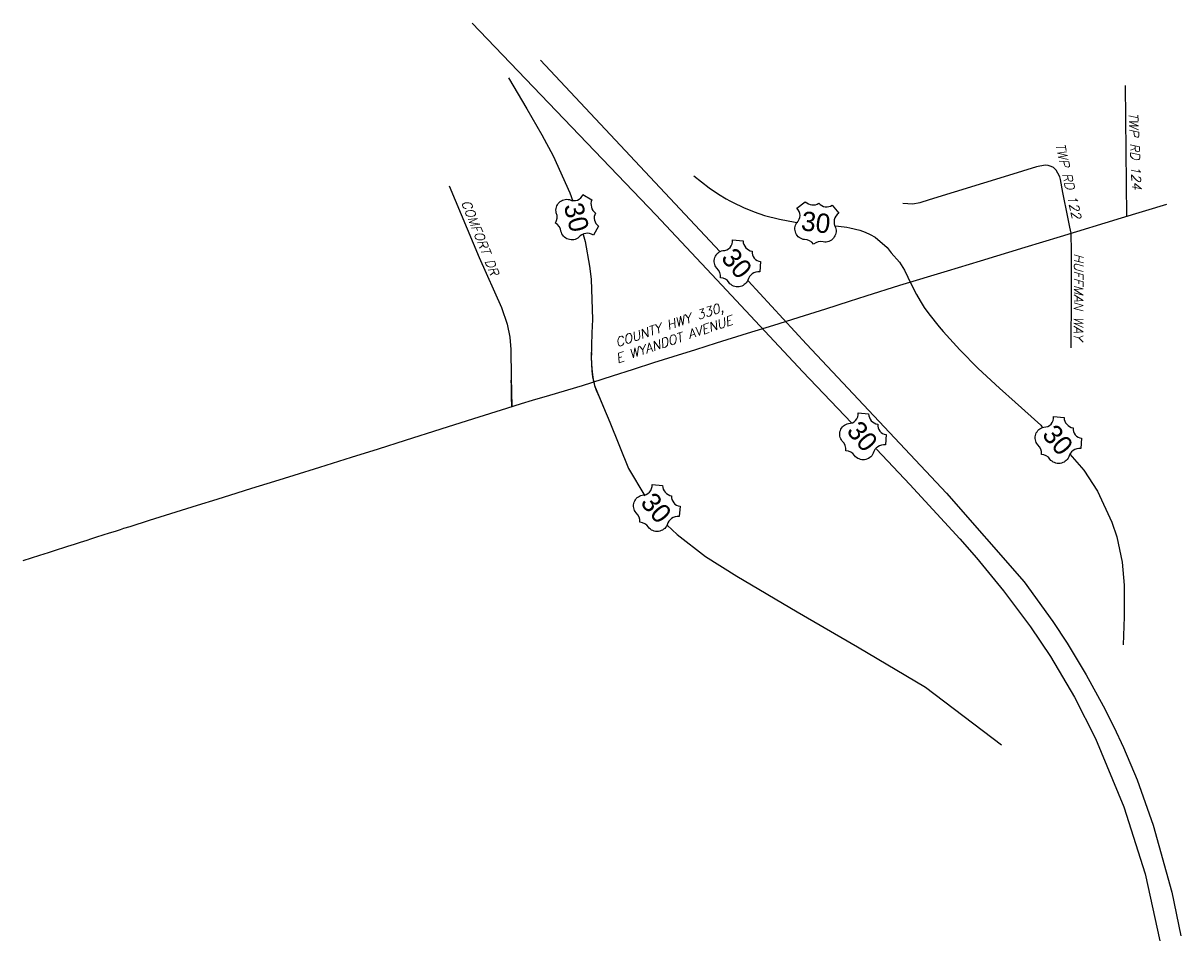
# Model space of a CAD drawing. Header units: feet. Extents: x 0 to 1837476, y 0 to 429622.
# Tile 32 of 33: x 1764312 to 1765357, y 428794 to 429622. Entities that reach past the tile are written whole.
import ezdxf
from ezdxf.enums import TextEntityAlignment as Align

# ---------------------------------------------------------------- set-up
doc = ezdxf.new("R2010")
doc.units = ezdxf.units.FT
doc.header["$MEASUREMENT"] = 0
doc.layers.add('Sheet Schematic Text', color=2, linetype='Continuous')
doc.styles.add('L140S', font='simplex', dxfattribs={"oblique": 15, "height": 2.8})

msp = doc.modelspace()

# ---------------------------------------------------------------- linework, layer by layer
at = {"layer": 'Sheet Schematic Text', "color": 4, "ltscale": 0.1}
for p, q in [((1764717.1, 429622.37), (1764883, 429449.43)), ((1764778.89, 429589.03), (1764940.62, 429416.34)), ((1764750.08, 429572.91), (1764766.5, 429545.16)), ((1764766.5, 429545.16), (1764780.16, 429521.6)), ((1764780.16, 429521.6), (1764790.36, 429502.71)), ((1764790.36, 429502.71), (1764805.23, 429469.19)), ((1764917.08, 429484.5), (1764931.08, 429473.77)), ((1764805.23, 429469.19), (1764807.94, 429461.56)), ((1764931.08, 429473.77), (1764939.33, 429468.12)), ((1764939.33, 429468.12), (1764946.49, 429463.78)), ((1764946.49, 429463.78), (1764949.63, 429462)), ((1764949.63, 429462), (1764952.68, 429460.42)), ((1764952.68, 429460.42), (1764962.11, 429455.86)), ((1764962.11, 429455.86), (1764971.56, 429452.06)), ((1764883, 429449.43), (1764942.38, 429385.93)), ((1764971.56, 429452.06), (1764980.88, 429448.87)), ((1764980.88, 429448.87), (1764994.45, 429445.34)), ((1764994.45, 429445.34), (1765008.67, 429442.84)), ((1765008.67, 429442.84), (1765010.9, 429442.51)), ((1765044.23, 429439.3), (1765047.84, 429439.15)), ((1765047.84, 429439.15), (1765055.11, 429438.28)), ((1765055.11, 429438.28), (1765058.03, 429437.74)), ((1765058.03, 429437.74), (1765067.13, 429435.44)), ((1765067.13, 429435.44), (1765071.73, 429433.75)), ((1764817.27, 429431.54), (1764819.05, 429425.4)), ((1764819.05, 429425.4), (1764823.13, 429403.13)), ((1765071.73, 429433.75), (1765076.27, 429431.66)), ((1765076.27, 429431.66), (1765080.71, 429429.06)), ((1765080.71, 429429.06), (1765091.78, 429419.95)), ((1765091.78, 429419.95), (1765095.23, 429415.03)), ((1765095.23, 429415.03), (1765102.74, 429406.7)), ((1765102.74, 429406.7), (1765107.24, 429399.5)), ((1764823.13, 429403.13), (1764824.48, 429391.25)), ((1765107.24, 429399.5), (1765113.43, 429386.73)), ((1764824.48, 429391.25), (1764825.68, 429355.01)), ((1764942.38, 429385.93), (1765015.68, 429307.58)), ((1764966.25, 429389.62), (1765018.76, 429332.52)), ((1765113.43, 429386.73), (1765118.19, 429377.42)), ((1765118.19, 429377.42), (1765121.32, 429371.69)), ((1765121.32, 429371.69), (1765125.11, 429365.83)), ((1765125.11, 429365.83), (1765129.38, 429359.89)), ((1764825.68, 429355.01), (1764825.33, 429342.74)), ((1765129.38, 429359.89), (1765138.59, 429348.36)), ((1764825.33, 429342.74), (1764824.7, 429320.07)), ((1765138.59, 429348.36), (1765142.27, 429344.12)), ((1765142.27, 429344.12), (1765157.12, 429327.53)), ((1765018.76, 429332.52), (1765145.15, 429198.21)), ((1764824.7, 429320.07), (1764825.07, 429310.24)), ((1765157.12, 429327.53), (1765173.89, 429310.67)), ((1764825.07, 429310.24), (1764825.95, 429302.58)), ((1765173.89, 429310.67), (1765193.08, 429292.78)), ((1764825.95, 429302.58), (1764827.65, 429295.38)), ((1765015.68, 429307.58), (1765059.42, 429261.46)), ((1764827.65, 429295.38), (1764833.37, 429281.35)), ((1765193.08, 429292.78), (1765207.14, 429280.11)), ((1764833.37, 429281.35), (1764841.3, 429262.1)), ((1765207.14, 429280.11), (1765230.26, 429259.38)), ((1764841.3, 429262.1), (1764858.33, 429220.44)), ((1765230.26, 429259.38), (1765231.78, 429257.16)), ((1765081.92, 429237.7), (1765112.04, 429205.85)), ((1765256.34, 429233.28), (1765269.21, 429218.92)), ((1764858.33, 429220.44), (1764872.87, 429195.75)), ((1765269.21, 429218.92), (1765281.47, 429200.04)), ((1765112.04, 429205.85), (1765157.33, 429156.8)), ((1765145.15, 429198.21), (1765215.14, 429118.13)), ((1765281.47, 429200.04), (1765294.47, 429171.81)), ((1764893.28, 429169.13), (1764902.07, 429160.7)), ((1765294.47, 429171.81), (1765298.73, 429158.58)), ((1764902.07, 429160.7), (1764927.76, 429140.9)), ((1765157.33, 429156.8), (1765172.23, 429139.8)), ((1765298.73, 429158.58), (1765303.71, 429135.69)), ((1764927.76, 429140.9), (1764956.1, 429123.11)), ((1765172.23, 429139.8), (1765188.61, 429119.94)), ((1765303.71, 429135.69), (1765305.45, 429115.08)), ((1764956.1, 429123.11), (1765010.47, 429091.09)), ((1765188.61, 429119.94), (1765196.53, 429109.96)), ((1765215.14, 429118.13), (1765241.22, 429082.32)), ((1765305.45, 429115.08), (1765305.45, 429086.43)), ((1765196.53, 429109.96), (1765220.96, 429077.32)), ((1765010.47, 429091.09), (1765064.76, 429059.29)), ((1765241.22, 429082.32), (1765254.09, 429062.58)), ((1765305.45, 429086.43), (1765304.5, 429061.13)), ((1765220.96, 429077.32), (1765238.96, 429050.72)), ((1765064.76, 429059.29), (1765126.23, 429022.88)), ((1765254.09, 429062.58), (1765271.13, 429034.26)), ((1765238.96, 429050.72), (1765260.67, 429013.93)), ((1765271.13, 429034.26), (1765286.67, 429006.21)), ((1765126.23, 429022.88), (1765194.73, 428970.97)), ((1765260.67, 429013.93), (1765279.54, 428976.6)), ((1765286.67, 429006.21), (1765296.25, 428987.21)), ((1765296.25, 428987.21), (1765304.88, 428968.66)), ((1765279.54, 428976.6), (1765305.24, 428914.9)), ((1765304.88, 428968.66), (1765317.13, 428939.2)), ((1765317.13, 428939.2), (1765331.78, 428898.51)), ((1765305.24, 428914.9), (1765324.35, 428854.53)), ((1765331.78, 428898.51), (1765348.49, 428837.96)), ((1765324.35, 428854.53), (1765337.7, 428793.99)), ((1765348.49, 428837.96), (1765356.63, 428798.58))]:
    msp.add_line(p, q, dxfattribs=at)
at = {"layer": 'Sheet Schematic Text', "ltscale": 0.1}
for points in [[(1765306.27, 429566.01), (1765307.57, 429448.09)], [(1765257.79, 429329.15), (1765257.91, 429377.36), (1765258.06, 429419.84), (1765257.8, 429428.76), (1765257.64, 429432.83), (1765256.53, 429438.32), (1765254.7, 429447.24), (1765250.24, 429469.37), (1765248.11, 429481.14), (1765247.32, 429483.78), (1765245.74, 429486.94), (1765244.06, 429489.64), (1765241.78, 429491.92), (1765239.5, 429493), (1765236.9, 429493.77), (1765234.19, 429494.09), (1765226.49, 429492.58), (1765201.14, 429484.96), (1765129.64, 429462.75), (1765121.01, 429460.12), (1765114.72, 429458.95), (1765105.71, 429459.59)], [(1764696.59, 429475.5), (1764723.58, 429410.68), (1764743.72, 429365.61), (1764748.79, 429350.59), (1764751.29, 429338.77), (1764752.09, 429327.87), (1764752.36, 429302.75), (1764753.07, 429276.34)]]:
    msp.add_lwpolyline(points, dxfattribs=at)
at = {"layer": 'Sheet Schematic Text', "color": 4, "elevation": -360.08}
for points in [[(1764817.15, 429467.78), (1764825.28, 429462.88, 0.3668508), (1764828.59, 429450.95, 0.4101665), (1764831.33, 429439.13), (1764826.6, 429431.04, 0.3847584), (1764813.48, 429429.05, -0.5584034), (1764797.34, 429434.51, 0.2518657), (1764792.35, 429441.93, 0.2413564), (1764793.14, 429451.16, -0.5679693), (1764805.02, 429463.06, 0.4439458)], [(1765010.25, 429455.36), (1765017.77, 429461.16, 0.3668508), (1765030.09, 429459.91, 0.4101665), (1765042.1, 429458.17), (1765047.92, 429450.82, 0.3847584), (1765045.01, 429437.88, -0.5584034), (1765034.05, 429424.82, 0.2518657), (1765025.33, 429422.87, 0.2413564), (1765017.02, 429426.95, -0.5679693), (1765010.25, 429442.35, 0.4439458)], [(1764952.22, 429426.67), (1764961.67, 429425.82, 0.3668508), (1764969.87, 429416.53, 0.4101665), (1764977.5, 429407.1), (1764976.78, 429397.75, 0.3847584), (1764965.86, 429390.23, -0.5584034), (1764948.95, 429388.09, 0.2518657), (1764941.22, 429392.58, 0.2413564), (1764937.9, 429401.22, -0.5679693), (1764943.38, 429417.12, 0.4439458)], [(1765065.5, 429270.53), (1765074.95, 429269.68, 0.3668508), (1765083.15, 429260.39, 0.4101665), (1765090.78, 429250.96), (1765090.06, 429241.62, 0.3847584), (1765079.14, 429234.09, -0.5584034), (1765062.23, 429231.95, 0.2518657), (1765054.5, 429236.44, 0.2413564), (1765051.18, 429245.08, -0.5679693), (1765056.66, 429260.98, 0.4439458)], [(1765241.82, 429267.24), (1765251.27, 429266.39, 0.3668508), (1765259.47, 429257.1, 0.4101665), (1765267.1, 429247.67), (1765266.38, 429238.33, 0.3847584), (1765255.46, 429230.8, -0.5584034), (1765238.55, 429228.66, 0.2518657), (1765230.82, 429233.15, 0.2413564), (1765227.5, 429241.79, -0.5679693), (1765232.98, 429257.69, 0.4439458)], [(1764879.5, 429205.88), (1764888.95, 429205.02, 0.3668508), (1764897.14, 429195.74, 0.4101665), (1764904.78, 429186.3), (1764904.06, 429176.96, 0.3847584), (1764893.13, 429169.43, -0.5584034), (1764876.22, 429167.29, 0.2518657), (1764868.49, 429171.78, 0.2413564), (1764865.17, 429180.43, -0.5679693), (1764870.66, 429196.33, 0.4439458)]]:
    msp.add_lwpolyline(points, format="xyb", close=True, dxfattribs=at)
at = {"layer": 'Sheet Schematic Text', "color": 5, "ltscale": 0.1}
msp.add_lwpolyline([(1764312.08, 429137.45), (1764327.06, 429142.21), (1764334.86, 429144.69), (1764340.36, 429146.44), (1764343.86, 429147.55), (1764347.98, 429148.86), (1764352.28, 429150.22), (1764358.44, 429152.18), (1764363.73, 429153.86), (1764369.75, 429155.77), (1764373.17, 429156.86), (1764378.69, 429158.61), (1764384.24, 429160.38), (1764390.04, 429162.22), (1764395.43, 429163.93), (1764397.97, 429164.74), (1764399.99, 429165.38), (1764403.06, 429166.36), (1764408.65, 429168.13), (1764426.08, 429173.67), (1764450.14, 429181.22), (1764469.53, 429187.27), (1764487.02, 429192.73), (1764505.28, 429198.43), (1764518.52, 429202.56), (1764539.25, 429209.03), (1764556.67, 429214.47), (1764579.87, 429221.7), (1764608.24, 429230.5), (1764632.6, 429238.07), (1764657.13, 429245.91), (1764689.16, 429256.14), (1764718.81, 429265.62), (1764748.47, 429274.95), (1764761.83, 429278.95), (1764771.79, 429281.92), (1764787.36, 429286.57), (1764816.9, 429295.38), (1764843.92, 429303.89), (1764862.66, 429309.97), (1764881, 429315.92), (1764898.69, 429321.58), (1764918.98, 429327.89), (1764937.68, 429333.71), (1764965.67, 429342.42), (1764989.49, 429349.83), (1765016.99, 429358.34), (1765036.45, 429364.63), (1765057.69, 429371.54), (1765072.57, 429376.22), (1765103, 429385.78), (1765146.01, 429398.7), (1765175.87, 429407.79), (1765216.12, 429420.11), (1765248.19, 429429.93), (1765303.09, 429446.75), (1765343.91, 429458.98)], dxfattribs=at)
at = {"layer": 'Sheet Schematic Text'}
for points in [[(1764824.84, 429324.99), (1764824.7, 429320.07), (1764824.79, 429315.95), (1764824.86, 429312.91), (1764825.08, 429310.03), (1764825.2, 429308.48), (1764825.5, 429305.64), (1764825.85, 429303.24), (1764826.69, 429298.87), (1764827.65, 429295.38), (1764829.2, 429291.21), (1764832.09, 429284.57), (1764833.54, 429280.95), (1764835.72, 429275.74), (1764838.08, 429269.98)], [(1764753.07, 429276.34), (1764752.84, 429284.83), (1764752.68, 429290.67), (1764752.56, 429295.09), (1764752.43, 429300.14)]]:
    msp.add_lwpolyline(points, dxfattribs=at)

# ---------------------------------------------------------------- texts
at = {"layer": 'Sheet Schematic Text', "color": 3, "style": 'L140S', "oblique": 15}
for s, height, rotation, p in [('TWP RD 124', 8.301, 272.60621, (1765315.28, 429506.99)), ('TWP RD 122', 8.301, 282.78417, (1765255.2, 429479.99)), ('COMFORT DR', 8.301, 291.70532, (1764724.44, 429428.79)), ('HUFFMAN WAY', 8.3007, 269.77836, (1765264.4, 429375.45))]:
    msp.add_text(s, height=height, rotation=rotation, dxfattribs=at).set_placement(p, align=Align.MIDDLE)
at = {"layer": 'Sheet Schematic Text', "color": 3, "insert": (1764893.73, 429354), "char_height": 8.3007, "width": 139.4004, "attachment_point": 2, "rotation": 18.62151, "style": 'L140S'}
msp.add_mtext('COUNTY HWY 330,\\PE WYANDOT AVENUE', dxfattribs=at)
at = {"layer": 'Sheet Schematic Text', "color": 4}
for rotation, p in [(284.29202, (1764811.42, 429447.18, -360.08)), (352.99391, (1765027.36, 429442.55, -360.08)), (310.21772, (1764956.08, 429405.64, -360.08)), (310.21772, (1765069.36, 429249.5, -360.08)), (310.21772, (1765245.68, 429246.21, -360.08)), (310.21772, (1764883.35, 429184.84, -360.08))]:
    msp.add_attdef('30', text='231', height=17.478, rotation=rotation, dxfattribs=at).set_placement(p, align=Align.MIDDLE)

doc.saveas('drawing.dxf')
